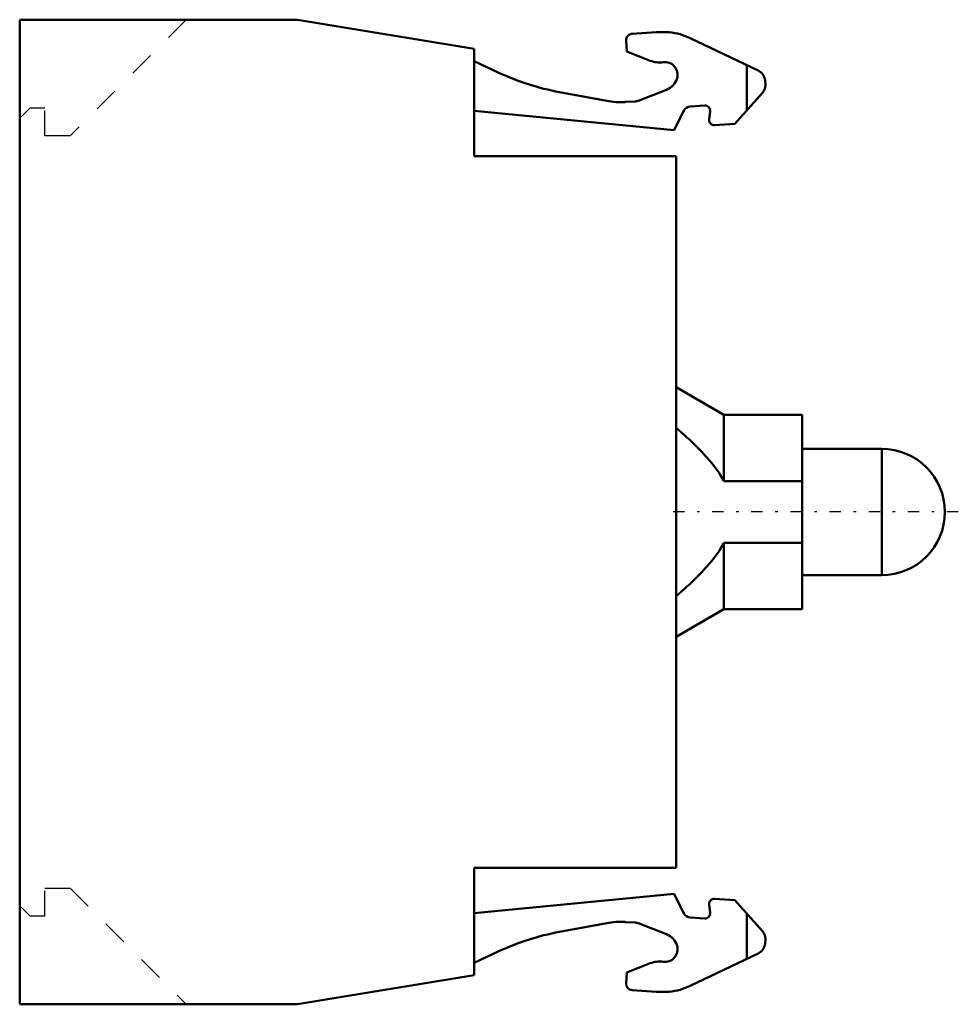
# Model space of a CAD drawing. Header units: millimetres. Extents: x 0 to 37.2, y -19.5 to 19.5.
import ezdxf

# ---------------------------------------------------------------- set-up
doc = ezdxf.new("R2010")
doc.units = ezdxf.units.MM
doc.linetypes.add('Center', pattern=[1.5, 0.45, -0.5, 0.05, -0.5])
doc.linetypes.add('Dashed', pattern=[2, 1, -1])
for name, color, linetype, lineweight in [('AM_0', 7, 'Continuous', 30), ('AM_3', 7, 'Dashed', 5), ('AM_7', 7, 'Center', 5)]:
    doc.layers.add(name, color=color, linetype=linetype, lineweight=lineweight)

msp = doc.modelspace()

# ---------------------------------------------------------------- linework, layer by layer
at = {"layer": 'AM_0', "color": 7, "linetype": 'Continuous', "lineweight": 50}
for p, q in [((0, 19.5), (11, 19.5)), ((0, -19.5), (0, 19.5)), ((11, 19.5), (18, 18.348)), ((24.259, 18.941), (25.219, 19)), ((25.219, 19), (25.732, 19)), ((26.565, 18.768), (29.249, 17.488)), ((18, 18.348), (18, 14.1)), ((24.051, 18.24), (24.025, 18.676)), ((24.979, 17.875), (24.051, 18.24)), ((18, 17.859), (18.982, 17.401)), ((28.803, 15.9), (28.803, 17.701)), ((29.533, 17.067), (29.54, 16.954)), ((21.386, 16.631), (23.256, 16.285)), ((24.542, 16.298), (25.624, 16.725)), ((29.416, 16.592), (28.335, 15.37)), ((23.986, 16.24), (24.389, 16.265)), ((27.141, 16.099), (26.562, 16.063)), ((25.926, 15.123), (18, 15.886)), ((26.312, 15.898), (25.926, 15.123)), ((27.314, 15.543), (27.352, 15.876)), ((28.335, 15.37), (27.524, 15.321)), ((18, 14.1), (26, 14.1)), ((26, 14.1), (26, -14.1)), ((27.9, 3.85), (26, 4.947)), ((31, 3.85), (27.9, 3.85)), ((27.9, 3.85), (27.9, 1.225)), ((31, 3.85), (31, -3.85)), ((34.15, 2.5), (31, 2.5)), ((34.15, 2.5), (34.15, -2.5)), ((27.9, 1.225), (31, 1.225)), ((27.9, -1.225), (27.9, -3.85)), ((31, -1.225), (27.9, -1.225)), ((31, -2.5), (34.15, -2.5)), ((26, -4.947), (27.9, -3.85)), ((27.9, -3.85), (31, -3.85)), ((18, -14.1), (18, -18.348)), ((26, -14.1), (18, -14.1)), ((18, -15.886), (25.926, -15.123)), ((25.926, -15.123), (26.312, -15.898)), ((27.352, -15.876), (27.314, -15.543)), ((27.524, -15.321), (28.335, -15.37)), ((28.335, -15.37), (29.416, -16.592)), ((28.803, -17.701), (28.803, -15.9)), ((23.256, -16.285), (21.386, -16.631)), ((24.389, -16.265), (23.986, -16.24)), ((25.624, -16.725), (24.542, -16.298)), ((26.562, -16.063), (27.141, -16.099)), ((29.54, -16.954), (29.533, -17.067)), ((18.982, -17.401), (18, -17.859)), ((29.249, -17.488), (26.565, -18.768)), ((24.051, -18.24), (24.979, -17.875)), ((24.025, -18.676), (24.051, -18.24)), ((18, -18.348), (11, -19.5)), ((25.219, -19), (24.259, -18.941)), ((25.732, -19), (25.219, -19)), ((11, -19.5), (0, -19.5))]:
    msp.add_line(p, q, dxfattribs=at)
for points in [[(29.249, 17.488), (29.263, 17.481), (29.288, 17.467), (29.313, 17.451), (29.326, 17.443), (29.338, 17.434), (29.36, 17.416), (29.382, 17.396), (29.403, 17.374), (29.422, 17.352), (29.44, 17.328), (29.449, 17.316), (29.457, 17.304), (29.472, 17.279), (29.485, 17.252), (29.497, 17.225), (29.508, 17.197), (29.516, 17.169), (29.52, 17.155), (29.523, 17.14), (29.528, 17.111), (29.532, 17.082), (29.533, 17.067)], [(29.54, 16.954), (29.541, 16.943), (29.541, 16.921), (29.54, 16.899), (29.54, 16.888), (29.539, 16.877), (29.536, 16.856), (29.533, 16.834), (29.529, 16.813), (29.523, 16.792), (29.517, 16.771), (29.514, 16.76), (29.51, 16.75), (29.502, 16.73), (29.493, 16.71), (29.484, 16.69), (29.473, 16.671), (29.462, 16.653), (29.456, 16.644), (29.449, 16.635), (29.436, 16.617), (29.423, 16.6), (29.416, 16.592)], [(26, 3.339), (26.079, 3.271), (26.231, 3.138), (26.376, 3.008), (26.447, 2.943), (26.516, 2.88), (26.648, 2.754), (26.775, 2.631), (26.896, 2.51), (27.011, 2.391), (27.121, 2.273), (27.173, 2.215), (27.225, 2.157), (27.323, 2.043), (27.417, 1.931), (27.505, 1.819), (27.588, 1.709), (27.666, 1.6), (27.703, 1.546), (27.739, 1.492), (27.807, 1.384), (27.87, 1.278), (27.9, 1.225)], [(27.9, -1.225), (27.87, -1.278), (27.807, -1.384), (27.739, -1.492), (27.703, -1.546), (27.666, -1.6), (27.588, -1.709), (27.505, -1.819), (27.417, -1.931), (27.323, -2.043), (27.225, -2.157), (27.173, -2.215), (27.121, -2.273), (27.011, -2.391), (26.896, -2.51), (26.775, -2.631), (26.648, -2.754), (26.516, -2.88), (26.447, -2.943), (26.376, -3.008), (26.231, -3.138), (26.079, -3.271), (26, -3.339)], [(29.416, -16.592), (29.423, -16.6), (29.436, -16.617), (29.449, -16.635), (29.456, -16.644), (29.462, -16.653), (29.473, -16.671), (29.484, -16.69), (29.493, -16.71), (29.502, -16.73), (29.51, -16.75), (29.514, -16.76), (29.517, -16.771), (29.523, -16.792), (29.529, -16.813), (29.533, -16.834), (29.536, -16.856), (29.539, -16.877), (29.54, -16.888), (29.54, -16.899), (29.541, -16.921), (29.541, -16.943), (29.54, -16.954)], [(29.533, -17.067), (29.532, -17.082), (29.528, -17.111), (29.523, -17.14), (29.52, -17.155), (29.516, -17.169), (29.508, -17.197), (29.497, -17.225), (29.485, -17.252), (29.472, -17.279), (29.457, -17.304), (29.449, -17.316), (29.44, -17.328), (29.422, -17.352), (29.403, -17.374), (29.382, -17.396), (29.36, -17.416), (29.338, -17.434), (29.326, -17.443), (29.313, -17.451), (29.288, -17.467), (29.263, -17.481), (29.249, -17.488)]]:
    msp.add_lwpolyline(points, dxfattribs=at)
for centre, radius, start, end in [((24.274, 18.692), 0.25, 93.5, 183.5), ((25.489, 16.512), 2.5, 64.5, 84.4217), ((25.345, 18.805), 1, 248.5, 278.2145), ((25.56, 17.32), 0.5, 343.8946, 98.2087), ((23.209, 26.464), 10, 245, 259.5), ((25.367, 17.376), 0.7, 291.5065, 343.8977), ((23.803, 19.234), 3, 259.5, 273.5), ((24.359, 16.764), 0.5, 273.5, 291.5), ((26.581, 15.764), 0.3, 93.5, 153.5), ((27.153, 15.899), 0.2, 353.5, 93.5), ((27.512, 15.52), 0.2, 173.5, 273.5), ((34.15, 0), 2.5, 270, 90), ((27.512, -15.52), 0.2, 86.5, 186.5), ((26.581, -15.764), 0.3, 206.5, 266.5), ((27.153, -15.899), 0.2, 266.5, 6.5), ((23.803, -19.234), 3, 86.5, 100.5), ((24.359, -16.764), 0.5, 68.5, 86.5), ((23.209, -26.464), 10, 100.5, 115), ((25.367, -17.376), 0.7, 16.1023, 68.4935), ((25.56, -17.32), 0.5, 261.7913, 16.1054), ((25.345, -18.805), 1, 81.7855, 111.5), ((24.274, -18.692), 0.25, 176.5, 266.5), ((25.489, -16.512), 2.5, 275.5783, 295.5)]:
    msp.add_arc(centre, radius, start, end, dxfattribs=at)
at = {"layer": 'AM_3', "color": 6, "linetype": 'Dashed', "lineweight": 25}
for p, q in [((6.6, 19.5), (2, 14.9)), ((0.4, 16), (0, 15.6)), ((1, 16), (0.4, 16)), ((1, 14.9), (1, 16)), ((2, 14.9), (1, 14.9)), ((1, -14.9), (2, -14.9)), ((1, -16), (1, -14.9)), ((2, -14.9), (6.6, -19.5)), ((0, -15.6), (0.4, -16)), ((0.4, -16), (1, -16))]:
    msp.add_line(p, q, dxfattribs=at)
msp.add_lwpolyline([(26, -3.339), (26.079, -3.271), (26.231, -3.138), (26.376, -3.008), (26.447, -2.943), (26.516, -2.88), (26.648, -2.754), (26.775, -2.631), (26.896, -2.51), (27.011, -2.391), (27.121, -2.273), (27.173, -2.215), (27.225, -2.157), (27.323, -2.043), (27.417, -1.931), (27.505, -1.819), (27.588, -1.709), (27.666, -1.6), (27.703, -1.546), (27.739, -1.492), (27.807, -1.384), (27.87, -1.278), (27.9, -1.225)], dxfattribs=at)
at = {"layer": 'AM_7', "color": 4, "linetype": 'Center', "lineweight": 25}
msp.add_line((37.182, 0), (25.468, 0), dxfattribs=at)

doc.saveas('drawing.dxf')
